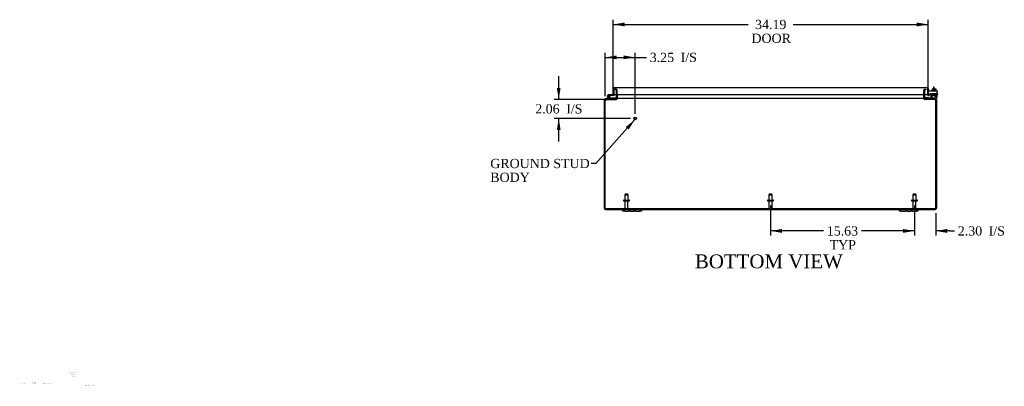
# Model space of a CAD drawing. Header units: inches. Extents: x 6 to 233, y 0 to 156.
# Tile 1 of 8: x 6 to 113, y 0 to 40. Entities that reach past the tile are written whole.
import ezdxf
from ezdxf.enums import TextEntityAlignment as Align

# ---------------------------------------------------------------- set-up
doc = ezdxf.new("R2010")
doc.units = ezdxf.units.IN
doc.header["$MEASUREMENT"] = 0
for name, color, linetype in [('COM40153-1', 7, 'CONTINUOUS'), ('COM40153-2', 7, 'CONTINUOUS'), ('COM42667', 7, 'CONTINUOUS'), ('COM42780', 7, 'CONTINUOUS'), ('COM48489', 7, 'CONTINUOUS'), ('COM70236-3', 7, 'CONTINUOUS'), ('COM71782-1', 7, 'CONTINUOUS'), ('DEFAULT', 7, 'CONTINUOUS'), ('DIMENSIONS', 7, 'CONTINUOUS'), ('FET07710', 7, 'CONTINUOUS'), ('HNG10620-32B', 7, 'CONTINUOUS'), ('HNG10620-32C', 7, 'CONTINUOUS'), ('HNG10620-32P', 7, 'CONTINUOUS'), ('SCC19011', 7, 'CONTINUOUS'), ('STD21878', 7, 'CONTINUOUS'), ('STD26094', 7, 'CONTINUOUS'), ('WAF25035', 7, 'CONTINUOUS')]:
    doc.layers.add(name, color=color, linetype=linetype)
doc.styles.add('SEACAD_TIMES_NEW_ROMAN', font='times.ttf')

# ---------------------------------------------------------------- blocks, each defined once
blk = doc.blocks.new('SEANNOT_GROUP')
at = {"layer": 'DIMENSIONS', "color": 7, "linetype": 'Continuous', "style": 'SEACAD_TIMES_NEW_ROMAN'}
blk.add_text('Hammond_WEB', height=0.125, dxfattribs=at).set_placement((13.01, 0.57), align=Align.TOP_LEFT)
blk = doc.blocks.new('SEANNOT_GROUP1')
at = {"layer": 'DEFAULT', "linetype": 'Continuous'}
blk.add_hatch(color=136, dxfattribs=at).paths.add_polyline_path([(72.11, 28.26), (72.79, 29.33), (71.8, 28.53)])
at = {"layer": 'DEFAULT', "color": 136, "linetype": 'Continuous'}
blk.add_line((68.54, 24.57), (68.04, 24.57), dxfattribs=at)
blk.add_lwpolyline([(68.54, 24.57), (72.79, 29.33)], dxfattribs=at)
at = {"layer": 'DEFAULT', "color": 136, "linetype": 'Continuous', "style": 'SEACAD_TIMES_NEW_ROMAN'}
for s, p in [('GROUND STUD', (57.09, 25.07)), ('BODY', (57.09, 23.57))]:
    blk.add_text(s, height=1, dxfattribs=at).set_placement(p, align=Align.TOP_LEFT)
blk = doc.blocks.new('GDIMGGROUP4')
at = {"layer": 'DEFAULT', "linetype": 'Continuous'}
for points in [[(88.74, 17.05), (88.74, 17.47), (87.49, 17.26)], [(101.87, 17.05), (103.12, 17.26), (101.87, 17.47)]]:
    blk.add_hatch(color=136, dxfattribs=at).paths.add_polyline_path(points)
at = {"layer": 'DEFAULT', "color": 136, "linetype": 'Continuous'}
for p, q in [((87.49, 20.01), (87.49, 16.76)), ((103.12, 20.01), (103.12, 16.76)), ((93.25, 17.26), (87.49, 17.26)), ((103.12, 17.26), (97.36, 17.26))]:
    blk.add_line(p, q, dxfattribs=at)
at = {"layer": 'DEFAULT', "color": 136, "linetype": 'Continuous', "style": 'SEACAD_TIMES_NEW_ROMAN'}
for s, p in [('15.63', (93.6, 17.76)), ('TYP', (93.91, 16.26))]:
    blk.add_text(s, height=1, dxfattribs=at).set_placement(p, align=Align.TOP_LEFT)
blk = doc.blocks.new('GDIMGGROUP11')
at = {"layer": 'DEFAULT', "linetype": 'Continuous'}
for points in [[(71.68, 39.85), (70.43, 39.64), (71.68, 39.43)], [(103.37, 39.85), (103.37, 39.43), (104.62, 39.64)]]:
    blk.add_hatch(color=136, dxfattribs=at).paths.add_polyline_path(points)
at = {"layer": 'DEFAULT', "color": 136, "linetype": 'Continuous'}
for p, q in [((70.43, 32.51), (70.43, 40.14)), ((70.43, 39.64), (85.08, 39.64)), ((89.97, 39.64), (104.62, 39.64)), ((104.62, 32.54), (104.62, 40.14))]:
    blk.add_line(p, q, dxfattribs=at)
at = {"layer": 'DEFAULT', "color": 136, "linetype": 'Continuous', "style": 'SEACAD_TIMES_NEW_ROMAN'}
for s, p in [('34.19', (85.82, 40.14)), ('DOOR', (85.43, 38.64))]:
    blk.add_text(s, height=1, dxfattribs=at).set_placement(p, align=Align.TOP_LEFT)
blk = doc.blocks.new('GDIMGGROUP14')
at = {"layer": 'DEFAULT', "linetype": 'Continuous'}
for points in [[(101.87, 17.05), (103.12, 17.26), (101.87, 17.47)], [(106.67, 17.05), (106.67, 17.47), (105.42, 17.26)]]:
    blk.add_hatch(color=136, dxfattribs=at).paths.add_polyline_path(points)
at = {"layer": 'DEFAULT', "color": 136, "linetype": 'Continuous'}
for p, q in [((103.12, 20.01), (103.12, 16.76)), ((105.42, 19.17), (105.42, 16.76)), ((103.12, 17.26), (100.62, 17.26)), ((106.97, 17.26), (105.42, 17.26)), ((106.97, 17.26), (107.47, 17.26))]:
    blk.add_line(p, q, dxfattribs=at)
at = {"layer": 'DEFAULT', "color": 136, "linetype": 'Continuous', "style": 'SEACAD_TIMES_NEW_ROMAN'}
for s, p in [('2.30', (107.82, 17.76)), ('I/S', (111.17, 17.76))]:
    blk.add_text(s, height=1, dxfattribs=at).set_placement(p, align=Align.TOP_LEFT)
blk = doc.blocks.new('GDIMGGROUP16')
at = {"layer": 'DEFAULT', "linetype": 'Continuous'}
for points in [[(70.81, 36.28), (69.56, 36.07), (70.81, 35.87)], [(71.56, 36.28), (71.56, 35.87), (72.81, 36.07)]]:
    blk.add_hatch(color=136, dxfattribs=at).paths.add_polyline_path(points)
at = {"layer": 'DEFAULT', "color": 136, "linetype": 'Continuous'}
for p, q in [((69.56, 31.87), (69.56, 36.57)), ((72.81, 29.96), (72.81, 36.57)), ((69.56, 36.07), (73.54, 36.07)), ((73.54, 36.07), (74.04, 36.07))]:
    blk.add_line(p, q, dxfattribs=at)
at = {"layer": 'DEFAULT', "color": 136, "linetype": 'Continuous', "style": 'SEACAD_TIMES_NEW_ROMAN'}
for s, p in [('3.25', (74.39, 36.57)), ('I/S', (77.74, 36.57))]:
    blk.add_text(s, height=1, dxfattribs=at).set_placement(p, align=Align.TOP_LEFT)
blk = doc.blocks.new('GDIMGGROUP17')
at = {"layer": 'DEFAULT', "linetype": 'Continuous'}
for points in [[(64.31, 32.77), (64.52, 31.52), (64.72, 32.77)], [(64.31, 28.21), (64.72, 28.21), (64.52, 29.46)]]:
    blk.add_hatch(color=136, dxfattribs=at).paths.add_polyline_path(points)
at = {"layer": 'DEFAULT', "color": 136, "linetype": 'Continuous'}
for p, q in [((64.52, 31.52), (64.52, 34.02)), ((69.68, 31.52), (64.02, 31.52)), ((72.31, 29.46), (64.02, 29.46)), ((64.52, 26.96), (64.52, 29.46))]:
    blk.add_line(p, q, dxfattribs=at)
at = {"layer": 'DEFAULT', "color": 136, "linetype": 'Continuous', "style": 'SEACAD_TIMES_NEW_ROMAN'}
for s, p in [('2.06', (61.97, 30.99)), ('I/S', (65.33, 30.99))]:
    blk.add_text(s, height=1, dxfattribs=at).set_placement(p, align=Align.TOP_LEFT)

msp = doc.modelspace()

# ---------------------------------------------------------------- linework, layer by layer
at = {"layer": 'COM40153-1', "color": 7}
for p, q in [((105.17, 32.85), (105.17, 32.67)), ((105.24, 32.85), (105.17, 32.85)), ((105.24, 32.67), (105.24, 32.85))]:
    msp.add_line(p, q, dxfattribs=at)
at = {"layer": 'COM40153-2', "color": 7}
for p, q in [((104.69, 32.63), (104.62, 32.63)), ((104.69, 32.44), (104.69, 32.63)), ((104.89, 32.11), (104.79, 32.11)), ((105.62, 32.11), (105.59, 32.11)), ((105.62, 32.11), (105.62, 32.03)), ((104.9, 32.03), (104.74, 32.03)), ((105.59, 32.03), (105.62, 32.03))]:
    msp.add_line(p, q, dxfattribs=at)
msp.add_arc((104.73, 32.14), 0.108, 180, 186.8545, dxfattribs=at)
at = {"layer": 'COM42667', "color": 7}
for p, q in [((104.62, 32.44), (105.59, 32.44)), ((104.62, 32.3), (104.62, 32.44)), ((104.62, 32.3), (104.62, 32.04)), ((104.73, 32.02), (104.79, 32.11)), ((104.9, 32.08), (104.9, 31.82)), ((105.25, 31.9), (105.37, 32.07)), ((105.37, 32.07), (105.39, 32.07)), ((105.39, 32.07), (105.39, 31.9)), ((105.59, 32.44), (105.59, 32.3)), ((105.59, 31.82), (105.59, 32.3)), ((105.25, 31.88), (105.25, 31.9)), ((105.36, 31.88), (105.25, 31.88)), ((105.36, 32.02), (105.28, 31.9)), ((105.28, 31.9), (105.36, 31.9)), ((105.36, 31.9), (105.36, 32.02)), ((105.36, 31.82), (105.36, 31.88)), ((105.39, 31.82), (105.36, 31.82)), ((105.39, 31.9), (105.43, 31.9)), ((105.43, 31.88), (105.39, 31.88)), ((105.39, 31.88), (105.39, 31.82)), ((105.43, 31.9), (105.43, 31.88))]:
    msp.add_line(p, q, dxfattribs=at)
for centre, radius, start, end in [((104.84, 32.08), 0.06, 0, 147.1545), ((104.68, 32.04), 0.06, 180, 202.199), ((105.03, 31.82), 0.125, 180, 270), ((105.46, 31.82), 0.125, 270, 0)]:
    msp.add_arc(centre, radius, start, end, dxfattribs=at)
at = {"layer": 'COM42780', "color": 7}
for p, q in [((104.99, 32.17), (105.49, 32.17)), ((104.99, 32.08), (104.99, 32.17)), ((104.99, 32.03), (104.99, 32.08)), ((104.99, 32.08), (104.99, 31.61)), ((104.99, 32.07), (105.49, 32.07)), ((105.04, 32.07), (105.04, 31.98)), ((105.11, 32.17), (105.11, 31.98)), ((105.13, 32.17), (105.13, 31.98)), ((105.35, 31.98), (105.35, 32.17)), ((105.36, 32.17), (105.36, 31.98)), ((105.43, 31.98), (105.43, 32.07)), ((105.49, 32.03), (105.49, 32.17)), ((104.19, 31.69), (104.26, 31.76)), ((104.19, 31.69), (104.24, 31.64)), ((104.26, 31.76), (104.31, 31.71)), ((104.34, 31.69), (105.24, 31.69)), ((104.37, 31.69), (104.37, 31.69)), ((104.43, 31.69), (104.37, 31.69)), ((104.43, 31.69), (104.43, 31.69)), ((104.46, 31.69), (104.43, 31.69)), ((104.46, 31.69), (104.46, 31.69)), ((104.62, 31.69), (104.46, 31.69)), ((104.58, 31.69), (104.58, 31.69)), ((104.62, 31.69), (104.62, 31.69)), ((105.04, 31.98), (105.43, 31.98)), ((105.24, 31.69), (105.49, 31.69)), ((105.49, 31.6), (105.38, 31.6)), ((105.49, 31.74), (105.49, 32.03)), ((105.49, 31.69), (105.49, 31.74)), ((105.49, 31.69), (105.49, 31.69)), ((105.49, 31.69), (105.49, 31.6))]:
    msp.add_line(p, q, dxfattribs=at)
for radius in [0.143, 0.048]:
    msp.add_arc((104.34, 31.74), radius, 225, 270, dxfattribs=at)
msp.add_ellipse((104.74, 32.7), major_axis=(0, -14.32), ratio=0.017455, start_param=1.503851, end_param=1.524085, dxfattribs=at)
for points, knots in [([(104.98, 31.69), (104.98, 31.69), (104.98, 31.69), (104.99, 31.7), (104.99, 31.7), (104.99, 31.7)], [0, 0, 0, 0, 0.25, 0.25, 0.3597521, 0.3597521, 0.3597521, 0.3597521]), ([(104.99, 31.61), (104.99, 31.61), (104.99, 31.6), (104.99, 31.6), (104.98, 31.6), (104.98, 31.6)], [0, 0, 0, 0, 0.5, 0.5, 1, 1, 1, 1]), ([(104.99, 31.7), (104.99, 31.7), (104.99, 31.7), (104.99, 31.7), (104.99, 31.7), (104.99, 31.71), (104.99, 31.71), (104.99, 31.73), (104.99, 31.73), (104.99, 31.74)], [0.3597521, 0.3597521, 0.3597521, 0.3597521, 0.375, 0.375, 0.5, 0.5, 0.75, 0.75, 1, 1, 1, 1])]:
    msp.add_open_spline(points, degree=3, knots=knots, dxfattribs=at)
at = {"layer": 'COM48489', "color": 7}
for p, q in [((70.64, 32.54), (70.64, 32.61)), ((70.71, 32.61), (70.64, 32.61)), ((70.71, 32.54), (70.64, 32.54)), ((70.76, 32.61), (70.71, 32.61)), ((70.76, 32.54), (70.71, 32.54)), ((70.76, 32.54), (70.76, 32.61)), ((70.79, 32.51), (70.86, 32.54)), ((70.8, 32.04), (70.8, 32.5)), ((70.87, 32.04), (70.87, 32.5)), ((104.19, 32.51), (104.12, 32.54)), ((104.12, 32.04), (104.12, 32.5)), ((104.19, 32.5), (104.19, 32.04)), ((104.23, 32.54), (104.23, 32.61)), ((104.23, 32.61), (104.28, 32.61)), ((104.28, 32.54), (104.23, 32.54)), ((104.28, 32.61), (104.35, 32.61)), ((104.35, 32.54), (104.28, 32.54)), ((104.35, 32.61), (104.35, 32.54)), ((69.49, 31.37), (69.49, 31.49)), ((69.56, 31.49), (69.49, 31.49)), ((69.49, 19.7), (69.49, 31.37)), ((69.56, 31.37), (69.56, 31.49)), ((69.58, 31.52), (69.6, 31.52)), ((69.6, 31.52), (69.6, 31.6)), ((69.6, 31.6), (69.67, 31.6)), ((69.6, 31.52), (70.76, 31.52)), ((70.76, 31.6), (70.76, 31.52)), ((70.79, 31.62), (70.86, 31.6)), ((70.8, 31.63), (70.8, 32.04)), ((70.86, 31.6), (70.86, 31.6)), ((70.87, 31.63), (70.87, 32.04)), ((104.12, 31.63), (104.12, 32.04)), ((104.13, 31.6), (104.12, 31.6)), ((104.19, 31.62), (104.13, 31.6)), ((104.19, 32.04), (104.19, 31.63)), ((104.23, 31.6), (104.23, 31.52)), ((105.38, 31.52), (104.23, 31.52)), ((105.32, 31.6), (105.38, 31.6)), ((105.38, 31.52), (105.38, 31.6)), ((105.4, 31.52), (105.38, 31.52)), ((105.42, 31.49), (105.42, 31.37)), ((105.42, 31.49), (105.49, 31.49)), ((105.49, 31.49), (105.49, 31.37)), ((105.49, 31.37), (105.49, 19.7)), ((69.6, 19.6), (71.49, 19.6)), ((73.49, 19.6), (101.49, 19.6)), ((103.49, 19.6), (105.38, 19.6))]:
    msp.add_line(p, q, dxfattribs=at)
for centre, radius, start, end in [((70.76, 32.5), 0.108, 19.7821, 90), ((70.76, 32.5), 0.036, 19.7822, 89.9999), ((70.76, 32.5), 0.036, 0, 19.7821), ((70.76, 32.5), 0.108, 0, 19.7821), ((104.23, 32.5), 0.108, 90, 160.2179), ((104.23, 32.5), 0.108, 160.2179, 180), ((104.23, 32.5), 0.036, 90.0001, 160.2178), ((104.23, 32.5), 0.036, 160.2179, 180), ((69.6, 31.49), 0.108, 122.6431, 180), ((69.6, 31.49), 0.109, 90.0913, 122.5518), ((69.6, 31.49), 0.036, 122.6431, 180), ((70.76, 31.63), 0.036, 270.0001, 343.7794), ((70.76, 31.63), 0.108, 270, 343.7795), ((70.76, 31.63), 0.036, 343.7795, 0), ((70.76, 31.63), 0.108, 343.7795, 0), ((104.23, 31.63), 0.108, 180, 196.2205), ((104.23, 31.63), 0.108, 196.2205, 270), ((104.23, 31.63), 0.036, 180, 196.2205), ((104.23, 31.63), 0.036, 196.2206, 269.9999), ((105.38, 31.49), 0.108, 57.3569, 90), ((105.38, 31.49), 0.036, 0, 57.3569), ((105.38, 31.49), 0.108, 0, 57.3569), ((69.6, 19.7), 0.108, 180, 270), ((69.6, 19.7), 0.036, 180, 270), ((105.38, 19.7), 0.108, 270, 0), ((105.38, 19.7), 0.036, 270, 0)]:
    msp.add_arc(centre, radius, start, end, dxfattribs=at)
at = {"layer": 'COM70236-3', "color": 7}
for p, q in [((69.56, 19.67), (69.56, 31.37)), ((105.32, 31.6), (69.67, 31.6)), ((70.89, 31.63), (70.89, 32.04)), ((70.89, 31.63), (70.89, 31.62)), ((104.09, 32.04), (104.09, 31.63)), ((104.09, 31.62), (104.09, 31.63)), ((105.42, 19.67), (105.42, 31.37)), ((105.42, 19.67), (69.56, 19.67))]:
    msp.add_line(p, q, dxfattribs=at)
for centre, radius, start, end in [((69.81, 31.37), 0.25, 151.8454, 180), ((69.81, 31.44), 0.219, 141.4717, 168.0655), ((69.67, 31.55), 0.0474, 94.5956, 140.4649), ((70.81, 31.74), 0.144, 273.4883, 305.1665), ((104.18, 31.74), 0.144, 234.8335, 266.5117), ((105.31, 31.55), 0.0474, 39.5351, 85.4044), ((105.18, 31.44), 0.219, 11.9345, 38.5283), ((105.17, 31.37), 0.25, 0, 28.1546)]:
    msp.add_arc(centre, radius, start, end, dxfattribs=at)
at = {"layer": 'COM71782-1', "color": 7}
for p, q in [((70.43, 32.01), (70.43, 32.7)), ((70.5, 32.8), (70.5, 32.7)), ((70.5, 32.7), (70.5, 32.8)), ((70.5, 32.01), (70.5, 32.7)), ((70.5, 32.7), (70.5, 32.04)), ((70.54, 32.81), (104.51, 32.81)), ((104.55, 32.7), (104.55, 32.8)), ((104.55, 32.8), (104.55, 32.7)), ((104.55, 32.04), (104.55, 32.7)), ((104.55, 32.7), (104.55, 32.04)), ((104.62, 32.7), (104.62, 32.04)), ((70.43, 32.01), (70.5, 32.01)), ((70.5, 32.04), (104.55, 32.04)), ((104.62, 32.04), (104.55, 32.04)), ((104.63, 32.01), (104.58, 31.96)), ((104.83, 32.03), (104.66, 32)), ((104.66, 32), (104.67, 31.93)), ((104.84, 31.96), (104.67, 31.93)), ((104.84, 31.96), (104.83, 32.03))]:
    msp.add_line(p, q, dxfattribs=at)
for centre, radius, start, end in [((70.54, 32.7), 0.108, 109.4712, 180), ((70.54, 32.7), 0.108, 90, 109.4712), ((104.51, 32.7), 0.108, 70.5288, 90), ((104.51, 32.7), 0.108, 0, 70.5288), ((104.65, 32.04), 0.108, 180, 230), ((104.65, 32.04), 0.108, 230.0001, 279.9999), ((104.65, 32.04), 0.036, 180, 230), ((104.65, 32.04), 0.036, 230, 280)]:
    msp.add_arc(centre, radius, start, end, dxfattribs=at)
for centre, start_param, end_param in [((70.54, 32.7), 3.141593, 3.48143), ((104.51, 32.7), 2.801756, 3.141593)]:
    msp.add_ellipse(centre, major_axis=(0, -0.108), ratio=0.997813, start_param=start_param, end_param=end_param, dxfattribs=at)
at = {"layer": 'FET07710', "color": 7}
for p, q in [((71.49, 19.41), (71.49, 19.6)), ((71.49, 19.6), (71.68, 19.6)), ((71.68, 19.41), (71.49, 19.41)), ((71.68, 19.6), (72.09, 19.6)), ((71.68, 19.41), (72.09, 19.41)), ((72.09, 19.6), (72.27, 19.6)), ((72.27, 19.41), (72.09, 19.41)), ((72.27, 19.6), (72.49, 19.6)), ((72.27, 19.6), (72.27, 19.41)), ((72.27, 19.41), (72.49, 19.41)), ((72.49, 19.6), (72.49, 19.6)), ((72.49, 19.6), (72.71, 19.6)), ((72.49, 19.41), (72.71, 19.41)), ((72.49, 19.41), (72.49, 19.41)), ((72.71, 19.41), (72.71, 19.6)), ((72.71, 19.6), (72.9, 19.6)), ((72.9, 19.41), (72.71, 19.41)), ((72.9, 19.6), (73.31, 19.6)), ((72.9, 19.41), (73.31, 19.41)), ((73.31, 19.6), (73.49, 19.6)), ((73.49, 19.41), (73.31, 19.41)), ((73.49, 19.6), (73.49, 19.41)), ((101.49, 19.41), (101.49, 19.6)), ((101.49, 19.6), (101.68, 19.6)), ((101.68, 19.41), (101.49, 19.41)), ((101.68, 19.6), (102.09, 19.6)), ((101.68, 19.41), (102.09, 19.41)), ((102.09, 19.6), (102.27, 19.6)), ((102.27, 19.41), (102.09, 19.41)), ((102.27, 19.6), (102.49, 19.6)), ((102.27, 19.6), (102.27, 19.41)), ((102.27, 19.41), (102.49, 19.41)), ((102.49, 19.6), (102.49, 19.6)), ((102.49, 19.6), (102.71, 19.6)), ((102.49, 19.41), (102.71, 19.41)), ((102.49, 19.41), (102.49, 19.41)), ((102.71, 19.41), (102.71, 19.6)), ((102.71, 19.6), (102.9, 19.6)), ((102.9, 19.41), (102.71, 19.41)), ((102.9, 19.6), (103.31, 19.6)), ((102.9, 19.41), (103.31, 19.41)), ((103.31, 19.6), (103.49, 19.6)), ((103.49, 19.41), (103.31, 19.41)), ((103.49, 19.6), (103.49, 19.41))]:
    msp.add_line(p, q, dxfattribs=at)
at = {"layer": 'HNG10620-32B', "color": 7}
for p, q in [((69.95, 31.62), (69.82, 31.75)), ((69.99, 31.66), (69.87, 31.79)), ((69.98, 31.71), (69.96, 31.77)), ((70.75, 31.66), (70.01, 31.66)), ((70.75, 31.6), (70.75, 31.66))]:
    msp.add_line(p, q, dxfattribs=at)
for centre, radius, start, end in [((69.93, 31.86), 0.154, 287.1819, 225), ((69.93, 31.86), 0.0938, 287.1819, 225), ((70.01, 31.69), 0.089, 225, 270), ((70.01, 31.69), 0.029, 225, 270)]:
    msp.add_arc(centre, radius, start, end, dxfattribs=at)
at = {"layer": 'HNG10620-32C', "color": 7}
for p, q in [((70.5, 32.49), (70.5, 32.49)), ((70.09, 32.01), (69.93, 32.01)), ((70.09, 31.95), (70.05, 31.95)), ((70.43, 32.01), (70.09, 32.01)), ((70.09, 32.01), (70.09, 31.95)), ((70.47, 31.95), (70.09, 31.95))]:
    msp.add_line(p, q, dxfattribs=at)
for centre, radius, start, end in [((69.93, 31.86), 0.154, 277.4281, 287.1819), ((70.47, 32.04), 0.089, 270, 0)]:
    msp.add_arc(centre, radius, start, end, dxfattribs=at)
at = {"layer": 'HNG10620-32P', "color": 7}
msp.add_circle((69.93, 31.86), 0.0938, dxfattribs=at)
at = {"layer": 'SCC19011', "color": 7}
for p, q in [((105.02, 32.67), (105.02, 32.49)), ((105.02, 32.67), (105.24, 32.67)), ((105.24, 32.67), (105.24, 32.49)), ((105.24, 32.67), (105.45, 32.67)), ((105.45, 32.67), (105.45, 32.49))]:
    msp.add_line(p, q, dxfattribs=at)
at = {"layer": 'STD21878', "color": 7}
for radius in [0.141, 0.125]:
    msp.add_circle((72.81, 29.46), radius, dxfattribs=at)
at = {"layer": 'STD26094', "color": 7}
for p, q in [((71.54, 20.58), (71.54, 20.54)), ((71.57, 20.61), (72.16, 20.61)), ((71.57, 20.51), (72.16, 20.51)), ((71.72, 21.23), (71.68, 21.19)), ((71.68, 21.19), (72.06, 21.19)), ((71.68, 21.19), (71.68, 20.61)), ((71.7, 20.51), (71.7, 19.73)), ((72.02, 21.23), (71.72, 21.23)), ((72.06, 21.19), (72.02, 21.23)), ((72.03, 19.73), (72.03, 20.51)), ((72.06, 20.61), (72.06, 21.19)), ((72.19, 20.54), (72.19, 20.58)), ((87.17, 20.58), (87.17, 20.54)), ((87.2, 20.61), (87.79, 20.61)), ((87.2, 20.51), (87.79, 20.51)), ((87.34, 21.23), (87.31, 21.19)), ((87.31, 21.19), (87.68, 21.19)), ((87.31, 21.19), (87.31, 20.61)), ((87.33, 20.51), (87.33, 19.73)), ((87.64, 21.23), (87.34, 21.23)), ((87.68, 21.19), (87.64, 21.23)), ((87.66, 19.73), (87.66, 20.51)), ((87.68, 20.61), (87.68, 21.19)), ((87.82, 20.54), (87.82, 20.58)), ((102.79, 20.58), (102.79, 20.54)), ((102.82, 20.61), (103.41, 20.61)), ((102.82, 20.51), (103.41, 20.51)), ((102.97, 21.23), (102.93, 21.19)), ((102.93, 21.19), (103.31, 21.19)), ((102.93, 21.19), (102.93, 20.61)), ((102.95, 20.51), (102.95, 19.73)), ((103.27, 21.23), (102.97, 21.23)), ((103.31, 21.19), (103.27, 21.23)), ((103.28, 19.73), (103.28, 20.51)), ((103.31, 20.61), (103.31, 21.19)), ((103.44, 20.54), (103.44, 20.58))]:
    msp.add_line(p, q, dxfattribs=at)
for centre, radius, start, end in [((71.57, 20.58), 0.03, 90, 180), ((71.57, 20.54), 0.03, 180, 270), ((72.16, 20.58), 0.03, 0, 90), ((72.16, 20.54), 0.03, 270, 0), ((87.2, 20.58), 0.03, 90, 180), ((87.2, 20.54), 0.03, 180, 270), ((87.79, 20.58), 0.03, 0, 90), ((87.79, 20.54), 0.03, 270, 0), ((102.82, 20.58), 0.03, 90, 180), ((102.82, 20.54), 0.03, 180, 270), ((103.41, 20.58), 0.03, 0, 90), ((103.41, 20.54), 0.03, 270, 0), ((71.76, 19.73), 0.06, 180, 270), ((71.97, 19.73), 0.06, 270, 0), ((87.39, 19.73), 0.06, 180, 270), ((87.6, 19.73), 0.06, 270, 0), ((103.01, 19.73), 0.06, 180, 270), ((103.22, 19.73), 0.06, 270, 0)]:
    msp.add_arc(centre, radius, start, end, dxfattribs=at)
at = {"layer": 'WAF25035', "color": 7}
for p, q in [((105.49, 32.49), (104.99, 32.49)), ((104.99, 32.49), (104.99, 32.44)), ((105.49, 32.44), (105.49, 32.49))]:
    msp.add_line(p, q, dxfattribs=at)

# ---------------------------------------------------------------- block references
at = {"layer": 'DEFAULT', "color": 7}
for name in ['GDIMGGROUP11', 'GDIMGGROUP16', 'GDIMGGROUP17', 'SEANNOT_GROUP1', 'GDIMGGROUP4', 'GDIMGGROUP14']:
    msp.add_blockref(name, (0, 0), dxfattribs=at)
at = {"layer": 'DIMENSIONS', "color": 7}
msp.add_blockref('SEANNOT_GROUP', (0, 0), dxfattribs=at)

# ---------------------------------------------------------------- texts
at = {"layer": 'DEFAULT', "color": 7, "style": 'SEACAD_TIMES_NEW_ROMAN'}
msp.add_text('BOTTOM VIEW', height=1.5, dxfattribs=at).set_placement((79.29, 14.71), align=Align.TOP_LEFT)
at = {"layer": 'DIMENSIONS', "color": 7, "attachment_point": 5}
for s, insert, char_height, width in [('{\\fTimes New Roman|b0||i0||c0|p34;\\C7;\\H8.e-002;\\W1.;X.XXXXXX}', (11.88, 1.94), 0.08, 0.9802), ('{\\fTimes New Roman|b0||i0||c0|p34;\\C7;\\H8.e-002;\\W1.;XX XX XX}', (11.88, 1.7), 0.08, 0.9802), ('{\\fTimes New Roman|b0||i0||c0|p34;\\C7;\\H8.e-002;\\W1.;N/A\\P}', (11.87, 1.45), 0.08, 0.869), ('{\\fTimes New Roman|b0||i0||c0|p34;\\C7;\\H8.e-002;\\W1.;A}', (6.06, 0.74), 0.08, 0.1066), ('{\\fTimes New Roman|b0||i0||c0|p34;\\C7;\\H8.e-002;\\W1.;N/A}', (6.48, 0.75), 0.08, 0.4265), ('{\\fTimes New Roman|b0||i0||c0|p34;\\C7;\\H7.e-002;\\W1.;RELEASE}', (7.59, 0.76), 0.07, 1.7284), ('{\\fTimes New Roman|b0||i0||c0|p34;\\C7;\\H8.e-002;\\W1.;XXXXXXX}', (8.85, 0.75), 0.08, 0.7406), ('{\\fTimes New Roman|b0||i0||c0|p34;\\C7;\\H8.e-002;\\W1.;XXX}', (9.41, 0.75), 0.08, 0.3546)]:
    msp.add_mtext(s, dxfattribs=dict(at, insert=insert, char_height=char_height, width=width))

doc.saveas('drawing.dxf')
